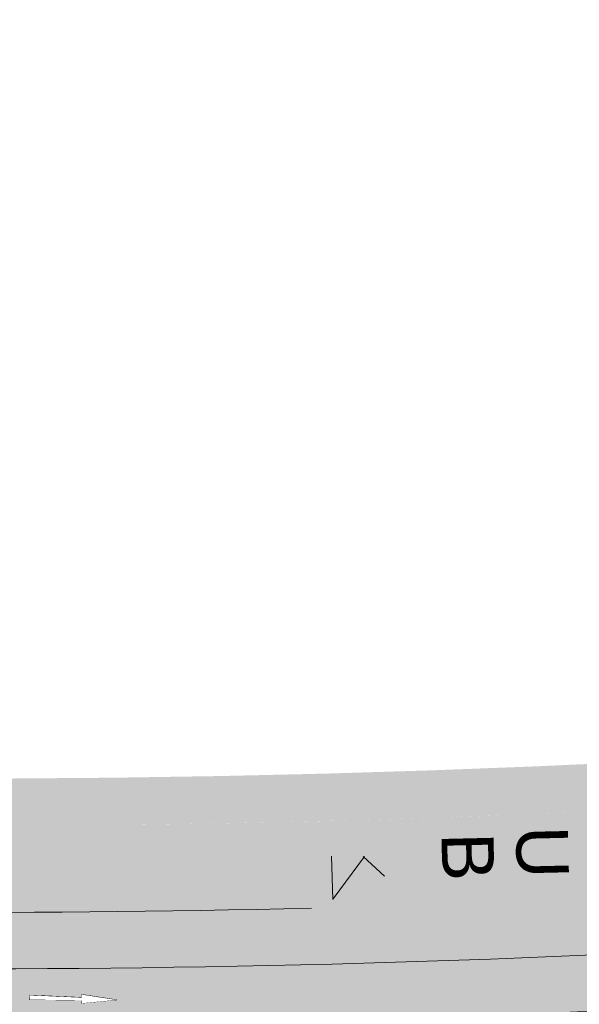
# Model space of a CAD drawing. Header units: metres. Extents: x -862 to 1262, y -354 to 644.
# Tile 241 of 256: x -217 to -185, y 397 to 454. Entities that reach past the tile are written whole.
import ezdxf

# ---------------------------------------------------------------- set-up
doc = ezdxf.new("R2010")
doc.units = ezdxf.units.M
doc.header["$LTSCALE"] = 0.5
doc.set_wipeout_variables(frame=1)
doc.layers.add('BPR_Verkehr_220520', color=7, linetype='Continuous')
doc.styles.add('Arial', font='arial.ttf')

# ---------------------------------------------------------------- blocks, each defined once
blk = doc.blocks.new('ab_Gerade-2')
at = {"color": 255, "linetype": 'Continuous', "lineweight": 9, "transparency": 33554687}
for p, q in [((0, 0), (2, 0.25)), ((0, 0), (2, -0.2500000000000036)), ((2, 0.07499999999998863), (2, 0.25)), ((2, 0.07499999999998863), (5, 0.125)), ((5, -0.125), (5, 0.125)), ((2, -0.07500000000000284), (5, -0.125)), ((2, -0.2500000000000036), (2, -0.07500000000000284))]:
    blk.add_line(p, q, dxfattribs=at)
at = {"color": 255, "linetype": 'Continuous', "lineweight": 5, "transparency": 33554687}
blk.add_wipeout([(0, 0), (2, -0.25000000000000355), (2, -0.07500000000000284), (5, -0.125), (5, 0.12499999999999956), (2, 0.07499999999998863), (2, 0.25)], dxfattribs=at)

msp = doc.modelspace()

# ---------------------------------------------------------------- hatches: boundary and pattern name
at = {"layer": 'BPR_Verkehr_220520', "linetype": 'Continuous', "lineweight": 0, "true_color": 0xece5cf, "transparency": 33554687}
h = msp.add_hatch(color=254, dxfattribs=at)
h.paths.add_polyline_path([(100.9420818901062, 453.5207706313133), (-18.49337688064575, 432.8012886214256), (-18.49351623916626, 432.801264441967), (-22.1258922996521, 432.1710820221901), (-25.75826929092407, 431.5409050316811), (-29.39064723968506, 430.910733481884), (-33.02302611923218, 430.2805673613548), (-36.65540594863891, 429.6504066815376), (-40.28778672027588, 429.020251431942), (-43.92016843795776, 428.3901016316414), (-47.55255109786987, 427.7599572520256), (-47.55282653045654, 427.7599094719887), (-48.41418775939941, 427.610482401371), (-49.27554906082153, 427.4610557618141), (-50.1369104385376, 427.311629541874), (-50.99827188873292, 427.1622037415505), (-51.85963340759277, 427.0127783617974), (-52.72099501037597, 426.8633534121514), (-53.58235667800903, 426.713928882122), (-54.44371686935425, 426.5644958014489), (-54.44386178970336, 426.5644706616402), (-57.55042835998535, 426.0255581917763), (-60.65699562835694, 425.4866497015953), (-63.76356357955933, 424.9477451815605), (-66.87013221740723, 424.4088446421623), (-69.97670154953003, 423.8699480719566), (-73.08327157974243, 423.3310554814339), (-76.18984228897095, 422.7921668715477), (-79.29641368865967, 422.2532822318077), (-79.29638306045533, 422.253287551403), (-79.66606871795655, 422.1892435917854), (-80.03578158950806, 422.1253568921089), (-80.40552193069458, 422.0616294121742), (-80.77528968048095, 421.998061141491), (-81.14508477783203, 421.9346521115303), (-81.51490713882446, 421.8714023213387), (-81.8847566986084, 421.8083117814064), (-82.25463339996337, 421.7453805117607), (-83.11655651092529, 421.5993684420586), (-83.97862556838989, 421.4542205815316), (-84.8408398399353, 421.3099378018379), (-85.70319845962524, 421.1665202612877), (-86.56570053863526, 421.0239681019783), (-87.42834523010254, 420.8822814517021), (-88.29113166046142, 420.7414604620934), (-89.15405895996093, 420.6015052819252), (-92.76842073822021, 420.024950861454), (-96.38517247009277, 419.4635837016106), (-100.0042503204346, 418.9174137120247), (-103.6255904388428, 418.386450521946), (-107.2491289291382, 417.870703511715), (-110.8748018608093, 417.3701817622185), (-114.5025452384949, 416.8848941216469), (-118.1322950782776, 416.4148491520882), (-118.8763359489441, 416.3204110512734), (-119.6204578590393, 416.2266136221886), (-120.3646602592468, 416.1334569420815), (-121.1089425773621, 416.0409410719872), (-121.8533042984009, 415.9490660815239), (-122.5977448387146, 415.8578320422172), (-123.3422636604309, 415.7672390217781), (-124.0868597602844, 415.6772833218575), (-125.9147653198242, 415.4592147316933), (-127.7431276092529, 415.2450084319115), (-129.571938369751, 415.0346653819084), (-131.4011894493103, 414.8281865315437), (-133.23087266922, 414.6255728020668), (-135.0609798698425, 414.4268250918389), (-136.8915028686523, 414.2319442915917), (-138.7224333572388, 414.0409312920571), (-140.2280051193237, 413.8868992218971), (-141.7338639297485, 413.7356977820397), (-143.2400043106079, 413.587327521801), (-144.7464209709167, 413.441788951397), (-146.2531085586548, 413.2990826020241), (-147.7600617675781, 413.1592089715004), (-149.2672752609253, 413.0221685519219), (-150.7747435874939, 412.8879618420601), (-151.2746946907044, 412.8440835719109), (-151.7746729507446, 412.8005159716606), (-152.2746782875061, 412.7572601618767), (-152.7747105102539, 412.7143161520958), (-153.2747693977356, 412.6716839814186), (-153.7748547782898, 412.6293636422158), (-154.274966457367, 412.5873551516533), (-154.7751042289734, 412.5456585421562), (-155.6850390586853, 412.4706018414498), (-156.5950585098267, 412.3965771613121), (-157.5051613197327, 412.3235846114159), (-158.4153463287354, 412.2516242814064), (-159.3256123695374, 412.1806962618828), (-160.2359582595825, 412.1108006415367), (-161.1463828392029, 412.0419375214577), (-162.0568850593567, 411.9741069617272), (-162.9288021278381, 411.9101242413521), (-163.8007881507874, 411.8470882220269), (-164.6728421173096, 411.7849992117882), (-165.5449629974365, 411.7238572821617), (-166.4171497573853, 411.6636625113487), (-167.2894013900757, 411.6044149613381), (-168.1617168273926, 411.5461147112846), (-169.0340950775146, 411.48876182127), (-175.1633663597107, 411.1126173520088), (-181.2953285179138, 410.7832374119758), (-187.4296247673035, 410.5006411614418), (-193.5658981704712, 410.2648450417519), (-199.7037916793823, 410.0758627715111), (-205.8429481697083, 409.9337053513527), (-211.9830104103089, 409.8383810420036), (-218.1236210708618, 409.7898765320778), (-218.343997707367, 409.7890070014), (-218.5643743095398, 409.7881978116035), (-218.7847511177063, 409.7874489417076), (-219.0051281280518, 409.7867604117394), (-219.2255053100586, 409.7861321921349), (-219.4458826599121, 409.7855643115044), (-219.6662601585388, 409.7850567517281), (-219.8866381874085, 409.784609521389), (-220.5406026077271, 409.7836547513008), (-221.1945674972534, 409.7832656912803), (-221.8485324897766, 409.7834423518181), (-222.5024970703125, 409.7841847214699), (-223.1564607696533, 409.7854928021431), (-223.8104230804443, 409.7873666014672), (-224.4643835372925, 409.7898061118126), (-225.1183416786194, 409.7928113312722), (-228.9075975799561, 409.82136272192), (-232.6966627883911, 409.8689049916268), (-236.4854421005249, 409.9354393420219), (-240.273840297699, 410.0209641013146), (-244.061762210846, 410.1254771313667), (-247.8491126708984, 410.2489758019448), (-251.6357965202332, 410.3914570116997), (-255.4217185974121, 410.5529171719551), (-256.2950095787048, 410.5928597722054), (-257.1682540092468, 410.6338122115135), (-258.0414505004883, 410.6757744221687), (-258.9145978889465, 410.7187463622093), (-259.7876949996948, 410.7627279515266), (-260.6607406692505, 410.8077191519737), (-261.533733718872, 410.8537199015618), (-262.406672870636, 410.9007301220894), (-264.3910762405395, 411.0113622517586), (-266.3751818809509, 411.1272112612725), (-268.3589760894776, 411.2482763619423), (-270.3424451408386, 411.374556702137), (-272.3255753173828, 411.5060514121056), (-274.3083529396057, 411.6427595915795), (-276.2907642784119, 411.7846802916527), (-278.2727957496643, 411.9318109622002), (-279.8211113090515, 412.5346090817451), (-285.7571113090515, 416.0956090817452), (-286.7181113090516, 422.9516090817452), (-285.3815351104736, 427.3703539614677), (-291.5062642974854, 428.8212963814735), (-291.5061966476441, 428.8212799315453), (-291.6527099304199, 428.2187392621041), (-291.9390557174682, 426.7417666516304), (-292.0854100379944, 425.2444282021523), (-292.0904788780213, 423.739962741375), (-291.9542174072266, 422.2416721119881), (-291.6778304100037, 420.7628035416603), (-291.2637615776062, 419.3164325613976), (-290.7156719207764, 417.9153473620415), (-290.0384074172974, 416.571935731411), (-289.844257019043, 416.2375664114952), (-289.6420836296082, 415.9079861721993), (-289.4320053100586, 415.5833874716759), (-289.2141447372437, 415.2639598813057), (-288.98862915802, 414.9498899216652), (-288.7555902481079, 414.6413610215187), (-288.5151641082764, 414.3385533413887), (-288.2674924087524, 414.0416426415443), (-288.2340510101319, 414.0026508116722), (-288.2004846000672, 413.9637665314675), (-288.1667935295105, 413.9249902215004), (-288.1329781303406, 413.8863222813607), (-288.0990387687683, 413.8477631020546), (-288.0649757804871, 413.8093130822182), (-288.0307895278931, 413.7709726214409), (-287.9964805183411, 413.7327419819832), (-288.0052841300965, 413.7256521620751), (-287.9090490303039, 413.6047955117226), (-287.8141534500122, 413.4828842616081), (-287.7206089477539, 413.3599332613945), (-287.6284268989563, 413.2359574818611), (-287.5376185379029, 413.1109720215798), (-287.4481949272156, 412.9849920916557), (-287.3601669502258, 412.8580330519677), (-287.2735448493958, 412.7301106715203), (-286.3135642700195, 411.4584714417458), (-285.215317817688, 410.3041393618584), (-283.9930246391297, 409.2820693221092), (-282.6625161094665, 408.4054993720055), (-281.2410252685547, 407.6857830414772), (-279.7469635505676, 407.1322422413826), (-278.1996823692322, 406.752046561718), (-276.6192224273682, 406.5501203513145), (-276.3361240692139, 406.5302812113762), (-276.053018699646, 406.5105421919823), (-275.7699063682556, 406.4909033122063), (-275.486787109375, 406.4713645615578), (-275.2036609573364, 406.4519259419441), (-274.9205279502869, 406.4325874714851), (-274.6373881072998, 406.4133491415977), (-274.3542415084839, 406.394210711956), (-274.2422692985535, 407.0797655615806), (-274.1498231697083, 407.4358508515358), (-273.9937208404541, 407.7689798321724), (-273.7792417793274, 408.0678804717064), (-273.5136430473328, 408.3224392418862), (-273.2059113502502, 408.5240429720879), (-272.8664590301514, 408.6658702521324), (-272.5067716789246, 408.7431222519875), (-272.1390195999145, 408.7531851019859), (-271.1266957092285, 408.6881924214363), (-270.1142902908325, 408.6244834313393), (-269.1018048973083, 408.5620582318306), (-268.0892411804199, 408.5009169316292), (-267.076600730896, 408.4410596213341), (-266.0638852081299, 408.3824863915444), (-265.0510962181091, 408.3251973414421), (-264.0382353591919, 408.2691925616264), (-262.7913978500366, 408.2020185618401), (-261.5444569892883, 408.1367910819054), (-260.2974158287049, 408.0735102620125), (-259.0502773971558, 408.0121762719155), (-257.8030447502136, 407.952789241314), (-256.5557208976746, 407.8953493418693), (-255.3083088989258, 407.8398566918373), (-254.0608120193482, 407.7863061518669), (-250.6372017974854, 407.6493727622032), (-247.2130364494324, 407.5271036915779), (-243.7883788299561, 407.4195011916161), (-240.363291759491, 407.3265672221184), (-236.9378380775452, 407.2483034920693), (-233.5120806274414, 407.1847114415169), (-230.0860822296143, 407.1357922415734), (-226.6599057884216, 407.1015467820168), (-224.7546390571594, 407.0888549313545), (-222.8493475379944, 407.0806968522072), (-220.9440419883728, 407.0770768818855), (-219.0387332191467, 407.0779950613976), (-217.1334320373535, 407.0834513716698), (-215.2281492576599, 407.0934457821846), (-213.3228956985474, 407.1079782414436), (-211.4176821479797, 407.1270486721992), (-206.9301035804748, 407.1898998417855), (-202.4429482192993, 407.277925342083), (-197.9563572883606, 407.3911224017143), (-193.470471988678, 407.5294874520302), (-188.9854335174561, 407.6930161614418), (-184.5013830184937, 407.8817033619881), (-180.0184616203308, 408.0955431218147), (-175.5368103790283, 408.3345287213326), (-174.6959996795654, 408.3821771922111), (-173.8552394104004, 408.4307075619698), (-173.014530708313, 408.4801231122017), (-172.1738745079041, 408.5304237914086), (-171.3332717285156, 408.5816095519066), (-170.4927233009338, 408.6336803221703), (-169.6522301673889, 408.6866360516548), (-168.811793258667, 408.7404766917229), (-167.9399512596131, 408.7972681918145), (-167.068171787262, 408.8550118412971), (-166.1964559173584, 408.9137075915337), (-165.3248046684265, 408.9733553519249), (-164.4532190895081, 409.0339550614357), (-163.5817001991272, 409.0955066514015), (-162.7102490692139, 409.1580100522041), (-161.838866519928, 409.2214624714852), (-161.6415941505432, 406.7307537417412), (-161.5289015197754, 406.7386723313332), (-161.4162133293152, 406.7466537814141), (-161.3035296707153, 406.7546989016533), (-161.1908505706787, 406.762807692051), (-161.0781760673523, 406.7709801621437), (-160.9655061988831, 406.7792162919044), (-160.8528410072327, 406.7875161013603), (-160.7401805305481, 406.7958795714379), (-158.9928557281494, 406.9280088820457), (-157.2458236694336, 407.063953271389), (-155.4990926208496, 407.2037121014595), (-153.7526709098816, 407.3472846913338), (-152.006566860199, 407.4946703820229), (-150.2607887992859, 407.6458684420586), (-148.5153450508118, 407.800878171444), (-146.7702438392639, 407.9596988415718), (-146.3425934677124, 407.9991816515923), (-145.914960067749, 408.0388477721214), (-145.4873437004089, 408.0786971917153), (-145.0597444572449, 408.1187299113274), (-144.6321624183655, 408.1589459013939), (-144.2045976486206, 408.199345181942), (-143.777050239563, 408.2399277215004), (-143.349520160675, 408.2806923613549), (-143.5873537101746, 410.7693536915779), (-141.102328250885, 411.0099705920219), (-138.6179113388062, 411.2567909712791), (-136.1341184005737, 411.5098132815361), (-133.6509648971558, 411.769035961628), (-131.1684663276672, 412.0344573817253), (-128.686638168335, 412.3060758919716), (-126.2054958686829, 412.5838898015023), (-123.7250548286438, 412.8678973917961), (-122.9800265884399, 412.954435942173), (-122.2350623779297, 413.0415239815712), (-121.4901637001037, 413.1291707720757), (-120.7453309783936, 413.2173762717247), (-120.000564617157, 413.3061404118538), (-119.2558650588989, 413.3954631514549), (-118.5112327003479, 413.4853444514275), (-117.76666796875, 413.5757842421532), (-114.1209743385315, 414.0268149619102), (-110.476960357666, 414.4912207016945), (-106.8346770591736, 414.9690103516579), (-103.1941736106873, 415.4601774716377), (-99.55549911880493, 415.9647154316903), (-95.91870272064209, 416.4826174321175), (-92.28383348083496, 417.0138764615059), (-88.65094046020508, 417.5584853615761), (-87.78730702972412, 417.6899611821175), (-86.92378899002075, 417.8221913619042), (-86.06038678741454, 417.9551758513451), (-85.19710108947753, 418.0889145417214), (-84.33393255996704, 418.2234073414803), (-83.47088184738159, 418.3586541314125), (-82.60794960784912, 418.4946548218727), (-81.7451361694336, 418.6314093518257), (-79.99962268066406, 418.9104411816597), (-78.25460382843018, 419.1925498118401), (-76.51008638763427, 419.4777427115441), (-74.76607582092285, 419.7660189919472), (-73.02257757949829, 420.0573777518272), (-71.27959708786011, 420.3518180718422), (-69.53713982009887, 420.6493390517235), (-67.7952112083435, 420.9499397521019), (-47.066973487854, 424.5458429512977), (-47.40211130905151, 426.2666090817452), (-45.42511130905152, 426.6166090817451), (-45.11900102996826, 424.883774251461), (-36.10800188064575, 426.4469887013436), (-36.44311130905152, 428.1676090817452), (-34.46611130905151, 428.5176090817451), (-34.16002684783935, 426.7849204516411), (-25.00227674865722, 428.3735930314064), (-25.34311130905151, 430.1236090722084), (-23.36611130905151, 430.4736090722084), (-23.05481819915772, 428.7114351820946), (-14.31315475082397, 430.227925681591), (-14.63211130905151, 431.8656090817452), (-12.65511130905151, 432.2156090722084), (-12.36372256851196, 430.5661102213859), (69.11705868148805, 444.70127242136), (69.61051066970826, 441.7979485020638), (71.31224782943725, 441.9498589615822), (73.01560486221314, 442.0823767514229), (74.7203607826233, 442.1954846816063), (76.42629441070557, 442.28916807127), (78.1331844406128, 442.3634147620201), (79.8408094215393, 442.4182151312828), (81.54894781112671, 442.4535620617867), (83.25737796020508, 442.4694578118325), (84.72425880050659, 442.5421576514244), (86.17829384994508, 442.7490541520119), (87.60723151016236, 443.0884082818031), (88.99903169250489, 443.5573606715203), (90.34196718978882, 444.1519599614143), (91.62472254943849, 444.8671961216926), (92.83648939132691, 445.6970426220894), (93.96705744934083, 446.6345072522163), (94.77728121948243, 447.3208400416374), (95.63402949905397, 447.9481339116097), (96.53300929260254, 448.5132450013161), (97.46971562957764, 449.0133414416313), (98.43945450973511, 449.4459171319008), (99.4373663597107, 449.808804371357), (100.4584504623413, 450.1001846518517), (101.497589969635, 450.3185978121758)])
h.paths.add_polyline_path([(-156.5031113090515, 411.4416090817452), (-156.3351113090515, 409.6836090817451), (-158.3431113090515, 409.5356090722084), (-158.4701113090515, 411.3126090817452)])
h.paths.add_polyline_path([(-133.7491113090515, 413.2286090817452), (-133.5941113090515, 411.8606090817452), (-135.4651113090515, 411.6466090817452), (-135.5891113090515, 413.0236090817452)])
h.paths.add_polyline_path([(-112.4961113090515, 415.8186090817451), (-112.3324892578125, 414.4328101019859), (-113.961240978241, 414.2281855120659), (-114.0751113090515, 415.6126090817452)])
h.paths.add_polyline_path([(-101.5061113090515, 417.3186090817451), (-101.2902874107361, 415.9497259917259), (-102.9391113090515, 415.7226090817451), (-103.1171113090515, 417.0846090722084)])
h.paths.add_polyline_path([(-90.1871113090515, 419.4676090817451), (-89.87581686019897, 417.7054276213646), (-91.82211130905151, 417.3616090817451), (-92.1641113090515, 419.1176090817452)])
h.paths.add_polyline_path([(-78.96911130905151, 421.1486090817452), (-78.65781686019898, 419.3864276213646), (-80.60411130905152, 419.0426090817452), (-80.94611130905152, 420.7986090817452)])
h.paths.add_polyline_path([(-68.21711130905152, 422.8576090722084), (-67.90581686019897, 421.0954276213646), (-69.85211130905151, 420.7516090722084), (-70.19411130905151, 422.5076090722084)])
h.paths.add_polyline_path([(-57.47511130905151, 424.6286090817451), (-57.16381686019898, 422.8664276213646), (-59.11011130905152, 422.5226090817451), (-59.45211130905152, 424.2786090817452)])
h.paths.add_polyline_path([(4.213888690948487, 435.3066090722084), (4.525183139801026, 433.5444276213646), (2.578888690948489, 433.2006090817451), (2.236888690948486, 434.9566090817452)])
h.paths.add_polyline_path([(14.88888869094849, 437.1906090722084), (15.20018313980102, 435.4284276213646), (13.25388869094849, 435.0846090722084), (12.91188869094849, 436.8406090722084)])
h.paths.add_polyline_path([(37.18488869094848, 441.0706090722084), (37.49618313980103, 439.3084276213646), (35.54988869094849, 438.9646090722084), (35.20788869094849, 440.7206090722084)])
h.paths.add_polyline_path([(47.05888869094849, 442.8256090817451), (47.37018313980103, 441.0634276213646), (45.42388869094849, 440.7196090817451), (45.08188869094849, 442.4756090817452)])
h.paths.add_polyline_path([(57.74588869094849, 444.6676090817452), (58.05718313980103, 442.9054276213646), (56.11088869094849, 442.5616090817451), (55.76888869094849, 444.3176090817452)])
h.paths.add_polyline_path([(79.26588869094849, 448.3716090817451), (79.57718313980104, 446.6094276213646), (77.6308886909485, 446.2656090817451), (77.2888886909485, 448.0216090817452)])
h.paths.add_polyline_path([(89.95888869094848, 450.2146090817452), (90.2828886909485, 448.4906090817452), (88.34688869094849, 448.1396090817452), (88.00488869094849, 449.8846090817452)])
at = {"layer": 'BPR_Verkehr_220520', "linetype": 'Continuous', "lineweight": 0, "true_color": 0xe4e6e5, "transparency": 33554687}
h = msp.add_hatch(color=254, dxfattribs=at)
h.paths.add_polyline_path([(101.497589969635, 450.3185978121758), (101.4649008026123, 450.3128896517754), (101.432224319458, 450.3071092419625), (101.3995607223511, 450.3012565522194), (101.3669101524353, 450.2953316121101), (101.3342727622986, 450.2893344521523), (101.3016487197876, 450.2832651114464), (101.269038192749, 450.2771236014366), (101.2364413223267, 450.2709099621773), (100.4122926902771, 450.0886849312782), (99.59969864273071, 449.8603915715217), (98.80123216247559, 449.586752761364), (98.0194214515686, 449.2686349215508), (97.25674201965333, 448.9070453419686), (96.51560879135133, 448.5031289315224), (95.7983684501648, 448.0581646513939), (95.10728967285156, 447.573564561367), (94.95977658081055, 447.4623883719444), (94.81364374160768, 447.3494041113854), (94.66891329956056, 447.2346289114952), (94.52560718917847, 447.1180801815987), (94.38374716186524, 446.9997755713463), (94.24335470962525, 446.8797330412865), (94.10445112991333, 446.7579708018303), (93.96705744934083, 446.6345072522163), (92.83648939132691, 445.6970426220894), (91.62472254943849, 444.8671961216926), (90.34196718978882, 444.1519599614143), (88.99903169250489, 443.5573606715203), (87.60723151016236, 443.0884082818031), (86.17829384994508, 442.7490541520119), (84.72425880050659, 442.5421576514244), (83.25737796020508, 442.4694578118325), (81.54894781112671, 442.4535620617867), (79.8408094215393, 442.4182151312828), (78.1331844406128, 442.3634147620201), (76.42629441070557, 442.28916807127), (74.7203607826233, 442.1954846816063), (73.01560486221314, 442.0823767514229), (71.31224782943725, 441.9498589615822), (69.61051066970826, 441.7979485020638), (68.17312639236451, 441.6543940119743), (66.73719121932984, 441.4970040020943), (65.3028383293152, 441.3257930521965), (63.87020072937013, 441.1407770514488), (62.43941128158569, 440.9419731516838), (61.01060269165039, 440.7293997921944), (59.58390745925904, 440.5030767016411), (58.15945788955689, 440.2630248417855), (-67.36789730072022, 418.4867298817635), (-76.81986531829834, 416.8935256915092), (-86.28663436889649, 415.3907673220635), (-95.7673390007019, 413.9785921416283), (-105.2611124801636, 412.6571292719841), (-114.7670868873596, 411.4264995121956), (-124.2843931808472, 410.2868153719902), (-133.8121612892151, 409.238181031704), (-143.349520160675, 408.2806923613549), (-143.777050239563, 408.2399277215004), (-144.2045976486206, 408.199345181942), (-144.6321624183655, 408.1589459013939), (-145.0597444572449, 408.1187299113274), (-145.4873437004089, 408.0786971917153), (-145.914960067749, 408.0388477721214), (-146.3425934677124, 407.9991816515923), (-146.7702438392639, 407.9596988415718), (-147.0875124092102, 407.9305386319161), (-147.4047930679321, 407.9015043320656), (-147.7220852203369, 407.8725960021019), (-148.0393888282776, 407.8438136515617), (-148.3567038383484, 407.8151572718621), (-148.6740302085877, 407.7866268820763), (-148.9913678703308, 407.758222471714), (-149.3087165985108, 407.7299440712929), (-150.7369034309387, 407.6042522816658), (-152.1653126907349, 407.4811122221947), (-153.5939396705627, 407.3605242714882), (-155.0227798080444, 407.2424888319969), (-156.451828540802, 407.1270062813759), (-157.8810813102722, 407.0140769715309), (-159.3105335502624, 406.9037012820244), (-160.7401805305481, 406.7958795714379), (-160.8528410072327, 406.7875161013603), (-160.9655061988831, 406.7792162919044), (-161.0781760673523, 406.7709801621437), (-161.1908505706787, 406.762807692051), (-161.3035296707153, 406.7546989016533), (-161.4162133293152, 406.7466537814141), (-161.5289015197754, 406.7386723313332), (-161.6415941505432, 406.7307537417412), (-162.5130913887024, 406.6716805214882), (-163.3848383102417, 406.6164141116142), (-164.2568182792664, 406.5649555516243), (-165.1290146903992, 406.5173058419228), (-166.0014108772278, 406.4734658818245), (-166.8739902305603, 406.4334365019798), (-167.7467360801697, 406.3972184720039), (-168.6196318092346, 406.3648124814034), (-168.6517148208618, 406.3636941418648), (-168.6837990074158, 406.36258092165), (-168.7158833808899, 406.3614728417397), (-168.7479679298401, 406.3603699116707), (-168.7800526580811, 406.3592721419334), (-168.8121375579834, 406.3581795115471), (-168.8442226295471, 406.3570920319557), (-168.8763071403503, 406.3560097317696), (-217.9301033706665, 404.7052282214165), (-218.9481815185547, 404.6735651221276), (-219.9664076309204, 404.6470841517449), (-220.9847553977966, 404.6257892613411), (-222.0031984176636, 404.6096810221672), (-223.021710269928, 404.5987598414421), (-224.0402645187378, 404.5930259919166), (-225.0588347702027, 404.5924796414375), (-226.0773945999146, 404.5971207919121), (-226.1550139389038, 404.5976758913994), (-226.2326332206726, 404.5982385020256), (-226.3102524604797, 404.5988086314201), (-226.3878716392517, 404.5993862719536), (-226.4654907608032, 404.5999714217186), (-226.5431098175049, 404.6005640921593), (-226.6207288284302, 404.6011642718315), (-226.6983477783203, 404.6017718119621), (-230.1356349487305, 404.6362118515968), (-233.572743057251, 404.6853753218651), (-237.0096090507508, 404.7492612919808), (-240.4461698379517, 404.8278686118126), (-243.8823623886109, 404.9211958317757), (-247.3181236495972, 405.0292412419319), (-250.7533905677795, 405.1520028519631), (-254.1881012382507, 405.2894517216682), (-255.4350743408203, 405.3430072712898), (-256.6819626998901, 405.3985021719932), (-257.9287632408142, 405.4559362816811), (-259.1754729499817, 405.51530945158), (-260.422088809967, 405.5766215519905), (-261.66860779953, 405.6398724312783), (-262.9150268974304, 405.7050619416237), (-264.1613430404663, 405.7721899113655), (-265.435876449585, 405.8428573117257), (-266.7102964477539, 405.915541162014), (-267.9845991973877, 405.9902523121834), (-269.2587814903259, 406.0669905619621), (-270.5328400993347, 406.1457557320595), (-271.8067717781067, 406.2265476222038), (-273.0805733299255, 406.3093660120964), (-274.3542415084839, 406.394210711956), (-274.6373881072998, 406.4133491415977), (-274.9205279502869, 406.4325874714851), (-275.2036609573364, 406.4519259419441), (-275.486787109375, 406.4713645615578), (-275.7699063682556, 406.4909033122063), (-276.053018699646, 406.5105421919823), (-276.3361240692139, 406.5302812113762), (-276.6192224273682, 406.5501203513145), (-278.1996823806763, 406.752046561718), (-279.7469635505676, 407.1322422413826), (-281.2410252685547, 407.6857830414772), (-282.6625161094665, 408.4054993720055), (-283.9930246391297, 409.2820693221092), (-285.215317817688, 410.3041393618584), (-286.3135642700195, 411.4584714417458), (-287.2735448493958, 412.7301106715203), (-287.3892577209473, 412.9003217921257), (-287.5074601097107, 413.0688136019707), (-287.628126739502, 413.2355494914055), (-287.75123154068, 413.4004934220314), (-287.8767478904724, 413.5636097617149), (-288.0046486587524, 413.7248632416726), (-288.1349062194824, 413.8842190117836), (-288.2674923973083, 414.0416426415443), (-288.515166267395, 414.3385580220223), (-288.7555954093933, 414.6413696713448), (-288.9886371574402, 414.9499026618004), (-289.214155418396, 415.263976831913), (-289.4320184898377, 415.5834087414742), (-289.6420991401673, 415.9080118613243), (-289.8442746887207, 416.2375966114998), (-290.0384270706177, 416.5719705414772), (-295.2087785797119, 409.013688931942), (-294.8059543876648, 408.607136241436), (-294.4475591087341, 408.160924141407), (-294.1374734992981, 407.6798843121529), (-293.879055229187, 407.1692255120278), (-293.6751024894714, 406.6344772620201), (-293.5278237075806, 406.0814299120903), (-293.4388136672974, 405.5160719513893), (-293.4090361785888, 404.9445251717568), (-293.5193396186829, 403.8485845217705), (-293.8458026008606, 402.7965992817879), (-294.3753394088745, 401.8307619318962), (-295.0867116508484, 400.9898097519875), (-295.9513879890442, 400.3074712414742), (-296.9346884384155, 399.811113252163), (-297.9971753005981, 399.5206434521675), (-299.0962348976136, 399.4477118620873), (-297.0085510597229, 389.8553680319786), (-296.6001378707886, 390.1885320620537), (-296.179473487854, 390.5060869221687), (-295.7471541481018, 390.8075825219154), (-295.3037925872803, 391.0925915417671), (-294.8500172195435, 391.3607100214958), (-294.3864711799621, 391.6115579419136), (-293.9138114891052, 391.8447797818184), (-293.4327080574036, 392.0600449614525), (-293.1617370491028, 392.1786116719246), (-292.8933313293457, 392.3028764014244), (-292.627610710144, 392.4327836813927), (-292.3646937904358, 392.5682755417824), (-292.1046979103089, 392.7092915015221), (-291.8477391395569, 392.8557686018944), (-291.5939321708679, 393.0076414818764), (-291.3433888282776, 393.1648401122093), (-291.1041465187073, 393.1440156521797), (-290.8648988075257, 393.1232615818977), (-290.6256450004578, 393.1025778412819), (-290.3863851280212, 393.0819644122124), (-290.1471191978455, 393.0614213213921), (-289.9078472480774, 393.0409485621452), (-289.6685692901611, 393.0205461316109), (-289.4292846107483, 393.0002139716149), (-289.3025060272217, 394.4948467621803), (-288.4599794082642, 394.9400453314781), (-287.5924439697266, 395.3342978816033), (-286.7029769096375, 395.6762059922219), (-285.7947332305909, 395.964556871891), (-284.8709345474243, 396.1983277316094), (-283.9348576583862, 396.3766893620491), (-282.9898228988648, 396.4990091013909), (-282.0391823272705, 396.5648530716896), (-281.8131428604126, 396.5721554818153), (-281.5870228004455, 396.5762640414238), (-281.3608672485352, 396.577176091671), (-281.1347213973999, 396.5748914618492), (-280.9086304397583, 396.5694106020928), (-280.6826395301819, 396.5607346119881), (-280.4567938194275, 396.5488652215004), (-280.2311384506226, 396.5338048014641), (-279.8597676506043, 396.5064667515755), (-279.4883842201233, 396.4792988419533), (-279.1169883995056, 396.4523011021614), (-278.7455802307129, 396.4254735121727), (-278.3741598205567, 396.3988161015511), (-278.002727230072, 396.3723288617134), (-277.6312825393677, 396.3460118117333), (-277.2598259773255, 396.3198649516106), (-275.7415560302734, 396.1900663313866), (-274.2279464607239, 396.0140623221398), (-272.7204031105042, 395.7920163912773), (-271.2203261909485, 395.5241347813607), (-269.729108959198, 395.210666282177), (-268.2481364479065, 394.8519020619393), (-266.7787841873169, 394.4481753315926), (-265.3224169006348, 393.999861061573), (-264.6888254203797, 393.8057434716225), (-264.0491508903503, 393.6327223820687), (-263.4040955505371, 393.48098772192), (-262.7543675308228, 393.3507060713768), (-262.1006801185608, 393.2420204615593), (-261.4437509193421, 393.1550501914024), (-260.784301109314, 393.0898907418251), (-260.1230546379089, 393.0466136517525), (-256.8571011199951, 392.8937162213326), (-253.5905604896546, 392.7539219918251), (-250.3234853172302, 392.6272332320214), (-247.0559282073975, 392.5136519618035), (-243.7879417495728, 392.4131800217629), (-240.5195785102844, 392.3258190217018), (-237.2508911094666, 392.2515703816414), (-233.9819321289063, 392.1904352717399), (-233.5104889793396, 392.1701921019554), (-233.0407548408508, 392.125267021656), (-232.5740209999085, 392.0557835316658), (-232.1115705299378, 391.9619326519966), (-231.654674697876, 391.8439723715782), (-231.2045895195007, 391.7022269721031), (-230.762552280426, 391.5370861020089), (-230.3297769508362, 391.3490062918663), (-229.7594350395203, 391.0580229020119), (-229.2112246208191, 390.727226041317), (-228.6879203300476, 390.3582899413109), (-228.1921707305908, 389.953081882), (-227.7264849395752, 389.5136527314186), (-227.2932199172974, 389.042226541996), (-226.8945685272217, 388.5411893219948), (-226.5325484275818, 388.013076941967), (-226.2112390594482, 387.4647304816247), (-225.929429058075, 386.8950755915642), (-225.6885237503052, 386.3069529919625), (-225.4897244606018, 385.7032954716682), (-225.3340225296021, 385.0871132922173), (-225.2221944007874, 384.4614791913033), (-225.1547977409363, 383.8295130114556), (-225.1321686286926, 383.1943661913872), (-225.1301999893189, 376.5755747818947), (-217.1302895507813, 376.8778947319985), (-217.1317300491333, 381.7209851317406), (-217.1317300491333, 381.7209938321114), (-217.1201522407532, 382.407376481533), (-217.0850253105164, 383.092957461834), (-217.0263906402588, 383.7769290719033), (-216.9443173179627, 384.4584855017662), (-216.8389020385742, 385.1368237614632), (-216.7102689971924, 385.8111447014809), (-216.5585697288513, 386.4806538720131), (-216.3839829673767, 387.1445624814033), (-216.3839806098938, 387.1445708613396), (-216.3837890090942, 387.1452516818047), (-216.3835973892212, 387.1459324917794), (-216.3834057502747, 387.146613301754), (-216.3832140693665, 387.1472941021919), (-216.3830223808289, 387.1479748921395), (-216.382830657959, 387.1486556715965), (-216.3826389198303, 387.1493364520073), (-216.3824471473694, 387.1500172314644), (-216.2662969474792, 387.5328155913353), (-216.1349295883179, 387.910662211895), (-215.9885552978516, 388.2829524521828), (-215.8274083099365, 388.6490905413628), (-215.6517464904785, 389.0084905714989), (-215.4618509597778, 389.3605774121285), (-215.2580255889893, 389.7047876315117), (-215.040597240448, 390.0405708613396), (-214.5478394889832, 390.7077808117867), (-214.0014829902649, 391.331859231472), (-213.4052865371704, 391.9085126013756), (-212.7633518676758, 392.4337736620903), (-212.0800953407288, 392.904028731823), (-211.3602176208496, 393.3160425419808), (-210.6086713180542, 393.6669805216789), (-209.8306269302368, 393.9544283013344), (-209.7352742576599, 393.9826284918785), (-209.6386378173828, 394.0060545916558), (-209.540956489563, 394.0246486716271), (-209.4424717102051, 394.0383647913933), (-209.343426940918, 394.0471690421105), (-209.2440669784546, 394.0510396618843), (-209.1446374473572, 394.0499670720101), (-209.0453841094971, 394.0439539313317), (-199.0402545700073, 393.187723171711), (-198.299617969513, 393.1298791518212), (-197.5582036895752, 393.0830454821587), (-196.8161754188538, 393.0472324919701), (-196.0736969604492, 393.0224480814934), (-195.330932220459, 393.0086977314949), (-194.5880451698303, 393.0059844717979), (-193.8451998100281, 393.0143089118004), (-193.1025601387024, 393.033669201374), (-189.9892278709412, 393.1439404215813), (-186.8763401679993, 393.2661196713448), (-183.7639426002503, 393.4002051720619), (-180.6520806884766, 393.5461949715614), (-177.5407999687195, 393.7040869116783), (-174.4301459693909, 393.8738786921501), (-171.3201641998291, 394.0555678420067), (-168.2108995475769, 394.2491422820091), (-167.1788196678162, 394.3307235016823), (-166.1496042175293, 394.4427946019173), (-165.1241537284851, 394.585257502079), (-164.1033654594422, 394.7579875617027), (-163.08813256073, 394.9608336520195), (-162.0793433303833, 395.1936182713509), (-161.0778804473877, 395.4561377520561), (-160.0846201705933, 395.7481623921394), (-156.1607359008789, 396.9651415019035), (-154.9089214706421, 397.3355439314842), (-153.6478635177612, 397.673138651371), (-152.3784217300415, 397.9776955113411), (-151.1014614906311, 398.2490069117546), (-149.8178532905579, 398.4868878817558), (-148.5284722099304, 398.691176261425), (-147.2341971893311, 398.8617327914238), (-145.9359114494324, 398.9984507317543), (-145.5624986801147, 399.0329182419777), (-145.1890987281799, 399.0675242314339), (-144.8157116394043, 399.1022688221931), (-144.4423374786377, 399.1371519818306), (-144.0689762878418, 399.1721737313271), (-143.6956281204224, 399.2073340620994), (-143.3222930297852, 399.2426329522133), (-142.948971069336, 399.278070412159), (-142.1787480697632, 399.3453194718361), (-141.4075775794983, 399.4006541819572), (-140.6356436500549, 399.4440577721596), (-139.863130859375, 399.4755198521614), (-139.0902239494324, 399.4950329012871), (-138.3171077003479, 399.5025922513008), (-137.5439670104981, 399.4981961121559), (-136.7709867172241, 399.4818455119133), (-119.0317300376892, 401.4215897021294), (-119.0196710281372, 401.5082033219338), (-118.9927059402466, 401.5913912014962), (-118.9516595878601, 401.6686086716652), (-118.8977875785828, 401.7374936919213), (-118.8327378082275, 401.7959391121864), (-118.7585001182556, 401.8421571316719), (-118.6773453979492, 401.8747339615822), (-118.5917561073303, 401.8926731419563), (-111.9752061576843, 402.7062013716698), (-105.3641615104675, 403.5633186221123), (-98.7589093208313, 404.4639876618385), (-92.15973648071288, 405.4081693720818), (-85.56692963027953, 406.3958227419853), (-78.98077513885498, 407.4269048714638), (-72.40155908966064, 408.5013709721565), (-65.82956723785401, 409.6191743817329), (37.55223080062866, 427.5536917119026), (37.6592671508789, 427.5605840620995), (37.76531074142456, 427.544489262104), (37.86548173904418, 427.5061479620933), (37.95517057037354, 427.4473245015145), (38.0302500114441, 427.3707257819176), (38.08726511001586, 427.2798766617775), (38.12359220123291, 427.1789577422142), (38.13755985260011, 427.0726130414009), (50.66002672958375, 428.2293039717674), (50.80676174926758, 428.2725319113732), (50.9541406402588, 428.3135109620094), (51.10212914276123, 428.3522307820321), (51.25069261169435, 428.3886823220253), (51.39979629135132, 428.4228570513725), (51.549405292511, 428.4547469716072), (51.69948460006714, 428.4843446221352), (51.84999909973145, 428.5116430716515), (62.92303178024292, 430.4325759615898), (63.78556348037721, 430.5783234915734), (64.64933711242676, 430.7165204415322), (65.5142865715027, 430.8471562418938), (66.38034567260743, 430.9702208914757), (67.24744815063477, 431.0857049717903), (68.11552765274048, 431.1935996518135), (68.98451774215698, 431.293896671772), (69.85435192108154, 431.386588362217), (70.00800799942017, 431.4014274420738), (70.161818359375, 431.4145713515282), (70.31576428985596, 431.4260185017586), (70.46982707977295, 431.4357675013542), (70.62398800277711, 431.4438171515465), (70.77822830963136, 431.4501664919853), (70.93252925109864, 431.4548147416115), (71.08687206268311, 431.4577613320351), (72.62320923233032, 431.4666665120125), (74.15949901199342, 431.4516704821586), (75.6953695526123, 431.4127747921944), (77.23044906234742, 431.3499888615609), (78.7643659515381, 431.2633278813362), (80.29674893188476, 431.1528128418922), (81.82722705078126, 431.0184704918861), (83.35542985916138, 430.8603333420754), (84.67501095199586, 430.6492267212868), (85.96845225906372, 430.3132656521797), (87.22396855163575, 429.8555112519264), (88.43012015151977, 429.2801343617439), (89.57591717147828, 428.5923775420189), (90.6509196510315, 427.7985073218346), (91.64533266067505, 426.9057570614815), (92.5500955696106, 425.9222611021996), (93.18379796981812, 425.210927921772), (93.86137405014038, 424.5412533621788), (94.58009390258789, 423.9159413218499), (95.3370584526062, 423.3375141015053), (96.12921434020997, 422.8083048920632), (96.95336631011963, 422.3304483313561), (97.80619000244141, 421.9058719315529), (98.68424541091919, 421.5362882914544), (98.84410388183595, 421.4737748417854), (99.00318390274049, 421.4093061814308), (99.16146155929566, 421.3428920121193), (99.31891305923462, 421.2745423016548), (99.47551473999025, 421.2042673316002), (99.63124307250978, 421.1320776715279), (99.7860746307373, 421.0579841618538), (99.93998616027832, 420.981997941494), (102.1545799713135, 428.8040764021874), (101.0528778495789, 429.218867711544), (100.0362636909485, 429.8124121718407), (99.1334889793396, 430.5679234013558), (98.37008565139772, 431.464034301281), (97.767643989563, 432.4754014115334), (97.34320202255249, 433.5734216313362), (97.10876365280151, 434.7270411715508), (97.07095918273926, 435.9036338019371), (97.23085758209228, 437.0699235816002), (97.5839369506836, 438.1929259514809), (98.12021162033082, 439.2408805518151), (98.82451486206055, 440.1841495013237), (99.67692782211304, 440.9960556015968), (100.6533428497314, 441.6536368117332), (101.7261453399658, 442.1382956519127), (102.8649944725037, 442.4363262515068)])
h.paths.add_polyline_path([(-283.9404811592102, 404.2773049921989), (-283.833065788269, 404.2625304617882), (-272.0790310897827, 401.3196542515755), (-271.9476826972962, 401.2734437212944), (-271.8271397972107, 401.2037500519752), (-271.721557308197, 401.1129748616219), (-271.6345743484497, 401.0042469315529), (-271.5691889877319, 400.881313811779), (-271.5276548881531, 400.7484126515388), (-271.5114036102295, 400.6101242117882), (-271.5209952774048, 400.4712149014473), (-271.5561003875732, 400.3364728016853), (-271.6155067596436, 400.2105416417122), (-271.697167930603, 400.0977620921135), (-271.7982692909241, 400.0020213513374), (-271.9153261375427, 399.9266193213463), (-272.0443038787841, 399.8741549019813), (-272.1807570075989, 399.8464363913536), (-272.3199823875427, 399.8444191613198), (-284.3995343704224, 400.7943014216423), (-284.506068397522, 400.8144720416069), (-284.6057494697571, 400.8571337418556), (-284.693889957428, 400.9202811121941), (-284.7663450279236, 401.0009446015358), (-284.8197074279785, 401.0953309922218), (-284.8514677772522, 401.1990017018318), (-284.8601325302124, 401.3070815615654), (-284.8452942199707, 401.4144880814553), (-284.7742528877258, 401.7106572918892), (-284.7094478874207, 402.0082533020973), (-284.6509078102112, 402.30714479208), (-284.5986584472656, 402.6071999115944), (-284.5527229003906, 402.9082862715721), (-284.5131213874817, 403.2102710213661), (-284.4798714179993, 403.5130209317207), (-284.4529876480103, 403.8164024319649), (-284.432880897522, 403.9229485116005), (-284.3902782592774, 404.022654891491), (-284.3271831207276, 404.1108328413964), (-284.2465625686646, 404.1833357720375), (-284.1522078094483, 404.236754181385), (-284.0485559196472, 404.268576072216)])
h.paths.add_polyline_path([(88.25949897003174, 438.709437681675), (88.37103638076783, 438.7028471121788), (88.47832537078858, 438.671652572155), (88.5760083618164, 438.6174117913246), (88.65920742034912, 438.5428333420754), (88.72376792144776, 438.4516414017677), (88.76646595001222, 438.348389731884), (88.78516933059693, 438.2382343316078), (88.7789446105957, 438.1266758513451), (88.71046713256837, 437.6832983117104), (88.65484857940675, 437.238124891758), (88.61213716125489, 436.7915282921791), (88.58236862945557, 436.3438826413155), (88.5655679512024, 435.8955629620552), (88.5617491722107, 435.4469448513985), (88.57091551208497, 434.9984041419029), (88.59305928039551, 434.5503165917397), (88.58772624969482, 434.43896748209), (88.55785482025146, 434.3315674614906), (88.50492985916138, 434.2334552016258), (88.4315821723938, 434.1495077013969), (88.3414577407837, 434.0838978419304), (88.23903650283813, 434.0398869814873), (88.12940964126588, 434.0196628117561), (88.01802646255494, 434.0242303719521), (87.64602234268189, 434.0807808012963), (87.27381317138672, 434.1359652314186), (86.90140391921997, 434.1897829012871), (86.52879962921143, 434.2422330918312), (86.15600530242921, 434.2933151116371), (85.7830259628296, 434.3430282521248), (85.4098666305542, 434.3913718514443), (85.03653231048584, 434.4383452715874), (84.53889414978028, 434.4987956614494), (84.04096635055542, 434.5568119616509), (83.542760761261, 434.6123923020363), (83.04428929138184, 434.6655353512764), (82.54556386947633, 434.7162398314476), (82.04659643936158, 434.7645045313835), (81.54739891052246, 434.8103283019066), (81.04798324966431, 434.8537100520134), (79.8997363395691, 434.9441295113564), (78.75054589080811, 435.021640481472), (77.60055701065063, 435.0862331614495), (76.44991492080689, 435.1378994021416), (75.29876490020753, 435.176632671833), (74.14725231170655, 435.2024280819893), (72.99552257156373, 435.2152823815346), (71.84372106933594, 435.2151988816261), (71.7016756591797, 435.2279499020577), (71.5646120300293, 435.2673586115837), (71.43748628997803, 435.3320001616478), (71.32489519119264, 435.4195371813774), (71.23090993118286, 435.5268044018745), (71.15892893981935, 435.6499231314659), (71.11155499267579, 435.7844415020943), (71.09050107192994, 435.9254954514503), (71.07862366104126, 436.1496147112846), (71.08376114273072, 436.2854533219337), (71.11333335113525, 436.4181334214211), (71.16636883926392, 436.5432963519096), (71.24112535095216, 436.6568304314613), (71.33514707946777, 436.7550059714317), (71.44534534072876, 436.8345978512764), (71.5681000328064, 436.8929914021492), (71.699378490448, 436.9282689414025), (74.51032488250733, 437.4159076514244), (75.33726240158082, 437.5549032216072), (76.16561136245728, 437.6852235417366), (76.99528076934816, 437.8068542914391), (77.82617950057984, 437.9197821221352), (78.6582162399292, 438.0239946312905), (79.49129957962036, 438.1194803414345), (80.32533801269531, 438.2062287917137), (81.16023987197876, 438.2842304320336), (81.50863949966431, 438.3141710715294), (81.8571665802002, 438.342589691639), (82.20581455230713, 438.3694845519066), (82.55457675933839, 438.3948551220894), (82.90344652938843, 438.4187009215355), (83.25241720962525, 438.4410214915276), (83.60148212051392, 438.4618164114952), (83.95063459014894, 438.4810852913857)])
at = {"layer": 'BPR_Verkehr_220520', "linetype": 'Continuous', "lineweight": 0, "true_color": 0xd0ced1, "transparency": 33554687}
h = msp.add_hatch(color=254, dxfattribs=at)
edge = h.paths.add_edge_path()
edge.add_line((-196.5373168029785, 417.7472287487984), (-196.5383019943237, 417.7478678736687))
edge.add_line((-196.5383019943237, 417.7478678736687), (-196.5384652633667, 417.7476161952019))
edge.add_line((-196.5384652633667, 417.7476161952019), (-196.5374995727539, 417.7469897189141))
edge.add_arc((-196.5245870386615, 417.737305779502), 0.01614039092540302, 142.0632544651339, 143.1314119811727, ccw=False)
h = msp.add_hatch(color=254, dxfattribs=at)
edge = h.paths.add_edge_path()
edge.add_line((-196.537047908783, 417.7484847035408), (-196.5376489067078, 417.7488745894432))
edge.add_line((-196.5376489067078, 417.7488745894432), (-196.5378121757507, 417.7486229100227))
edge.add_line((-196.5378121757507, 417.7486229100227), (-196.5367400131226, 417.7479273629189))
edge.add_arc((-196.5245798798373, 417.7373004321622), 0.01614931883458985, 137.0664183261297, 138.8492817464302, ccw=False)
edge.add_line((-196.536403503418, 417.7483005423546), (-196.5368427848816, 417.7487092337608))
edge.add_line((-196.5368427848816, 417.7487092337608), (-196.5368428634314, 417.7487091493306))
edge.add_arc((-196.5245793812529, 417.7372998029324), 0.01675010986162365, 137.0663840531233, 138.1058933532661)
edge.add_line((-196.5370478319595, 417.7484847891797), (-196.537047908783, 417.7484847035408))
h = msp.add_hatch(color=254, dxfattribs=at)
edge = h.paths.add_edge_path()
edge.add_line((-196.5313351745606, 417.7444210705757), (-196.5309452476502, 417.7441681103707))
edge.add_line((-196.5309452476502, 417.7441681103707), (-196.530831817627, 417.7440945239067))
edge.add_line((-196.530831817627, 417.7440945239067), (-196.5306685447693, 417.7443462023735))
edge.add_line((-196.5306685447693, 417.7443462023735), (-196.5310498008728, 417.7445935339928))
edge.add_arc((-196.5245811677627, 417.7373016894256), 0.009747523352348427, 131.1133655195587, 131.5763983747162, ccw=False)
edge.add_line((-196.5309906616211, 417.7446455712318), (-196.5313851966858, 417.7450976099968))
edge.add_line((-196.5313851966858, 417.7450976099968), (-196.531385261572, 417.7450975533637))
edge.add_arc((-196.5245794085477, 417.7372998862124), 0.01035003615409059, 131.1146606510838, 134.2018858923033)
edge.add_line((-196.5317953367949, 417.7447196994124), (-196.5317954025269, 417.7447196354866))
edge.add_line((-196.5317954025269, 417.7447196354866), (-196.5313351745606, 417.7444210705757))
msp.add_hatch(color=254, dxfattribs=at).paths.add_polyline_path([(-196.5102053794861, 417.726372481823), (-196.5097041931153, 417.7260425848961), (-196.5095409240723, 417.7262942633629), (-196.5105393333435, 417.7269514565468), (-196.5107042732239, 417.7267008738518)])
at = {"layer": 'BPR_Verkehr_220520', "linetype": 'Continuous', "lineweight": 0, "true_color": 0xece5cf, "transparency": 33554687}
h = msp.add_hatch(color=254, dxfattribs=at)
edge = h.paths.add_edge_path()
edge.add_line((-211.417682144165, 407.1270486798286), (-211.3930213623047, 404.9252171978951))
edge.add_line((-211.3930213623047, 404.9252171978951), (-175.4133888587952, 406.1360207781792))
edge.add_line((-175.4133888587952, 406.1360207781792), (-175.5368103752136, 408.3345287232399))
edge.add_arc((-220.3772183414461, 1207.076876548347), 800.0000002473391, 270.64169292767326, 273.21314159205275, ccw=False)
at = {"layer": 'BPR_Verkehr_220520', "linetype": 'Continuous', "lineweight": 0, "true_color": 0xd0ced1, "transparency": 33554687}
h = msp.add_hatch(color=254, dxfattribs=at)
edge = h.paths.add_edge_path()
edge.add_line((-226.0773945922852, 404.5971207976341), (-226.0773945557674, 404.5971207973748))
edge.add_arc((-224.6567899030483, 604.5920753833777), 199.9999999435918, 269.5930233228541, 271.9274172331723)
edge.add_line((-217.9301034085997, 404.7052282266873), (-217.9301033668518, 404.7052282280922))
edge.add_line((-217.9301033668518, 404.7052282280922), (-216.7094062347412, 404.7463077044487))
edge.add_line((-216.7094062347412, 404.7463077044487), (-216.6695187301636, 407.0854682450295))
edge.add_arc((-220.3772183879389, 1207.076870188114), 799.999993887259, 269.55003103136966, 270.2655453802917, ccw=False)
edge.add_line((-226.6599057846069, 407.1015467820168), (-226.6983477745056, 404.6017718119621))
edge.add_arc((-220.3772307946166, 1207.075210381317), 802.4983340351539, 269.5486880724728, 269.5930233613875)
at = {"layer": 'BPR_Verkehr_220520', "linetype": 'Continuous', "lineweight": 0, "true_color": 0xb8d2a6, "transparency": 33554687}
h = msp.add_hatch(color=9, dxfattribs=at)
edge = h.paths.add_edge_path()
edge.add_line((-211.3930213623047, 404.9252171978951), (-211.417682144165, 407.1270486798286))
edge.add_line((-211.417682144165, 407.1270486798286), (-211.417682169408, 407.1270486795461))
edge.add_arc((-220.3772183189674, 1207.076876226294), 799.9999999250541, 270.2655453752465, 270.6416929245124, ccw=False)
edge.add_line((-216.6695187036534, 407.0854682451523), (-216.6695187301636, 407.0854682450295))
edge.add_line((-216.6695187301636, 407.0854682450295), (-216.7094062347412, 404.7463077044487))
edge.add_line((-216.7094062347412, 404.7463077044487), (-211.3930213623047, 404.9252171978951))

# ---------------------------------------------------------------- linework, layer by layer
at = {"layer": 'BPR_Verkehr_220520', "color": 255, "linetype": 'Continuous', "lineweight": 9, "transparency": 33554687}
for p, q in [((-199.398599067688, 405.3105608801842, 60), (-199.3254012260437, 402.8116160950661, 60)), ((-199.3087233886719, 402.8567307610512, 60), (-197.5069859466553, 405.2996156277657, 60)), ((-197.5854001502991, 405.3017885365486, 60), (-196.3590296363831, 404.1600020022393, 60))]:
    msp.add_line(p, q, dxfattribs=at)
at = {"layer": 'BPR_Verkehr_220520', "color": 255, "linetype": 'Continuous', "lineweight": 9, "transparency": 33554687, "elevation": 60, "flags": 128}
for points in [[(-251.6448389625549, 402.684350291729), (-251.6448389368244, 402.6843502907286, 0.01586662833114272), (-200.5684495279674, 402.3206320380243), (-200.5684495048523, 402.3206320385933)], [(-270.5311770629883, 400.384467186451), (-270.5311770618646, 400.3844671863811, 0.03615612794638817), (-153.7970846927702, 401.573835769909), (-153.797084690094, 401.5738357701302)], [(-208.478497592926, 395.6641142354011), (-208.478497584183, 395.6641142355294, 0.01699836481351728), (-153.3830264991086, 398.346990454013), (-153.3830264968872, 398.3469904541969)]]:
    msp.add_lwpolyline(points, format="xyb", dxfattribs=at)

# ---------------------------------------------------------------- texts
at = {"layer": 'BPR_Verkehr_220520', "color": 255, "transparency": 33554687, "char_height": 3, "attachment_point": 1, "rotation": 271.3499825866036, "line_spacing_factor": 0.25, "style": 'Arial'}
for s, insert in [('B', (-190.0726446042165, 406.721187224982, 60)), ('U', (-185.7804026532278, 407.0935090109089, 60))]:
    msp.add_mtext(s, dxfattribs=dict(at, insert=insert))

# ---------------------------------------------------------------- next in the draw order: block references
at = {"layer": 'BPR_Verkehr_220520', "color": 255, "transparency": 33554687, "rotation": 178.3992166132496}
msp.add_blockref('ab_Gerade-2', (-211.8142968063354, 397.0342028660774, 60), dxfattribs=at)

doc.saveas('drawing.dxf')
